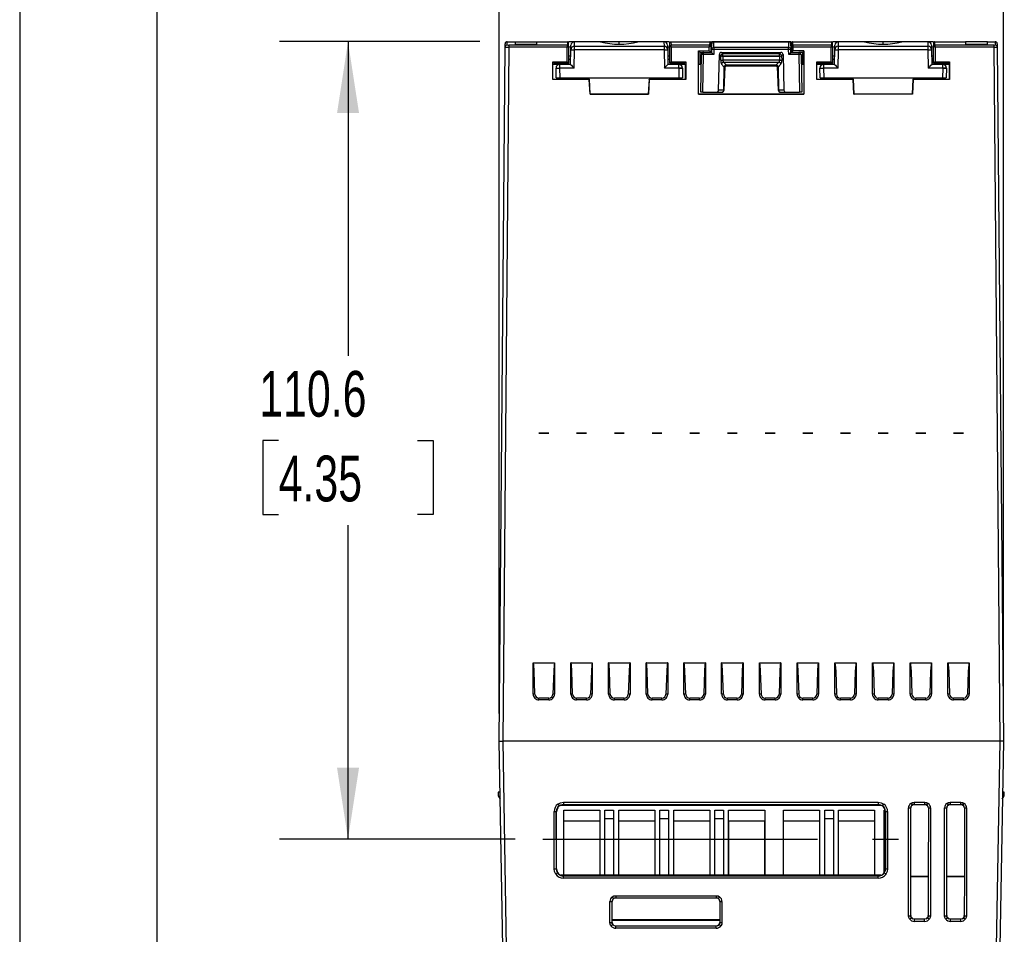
# Model space of a CAD drawing. Header units: millimetres. Extents: x 0 to 838, y 0 to 648.
# Tile 10 of 45: x 0 to 137, y 414 to 540. Entities that reach past the tile are written whole.
import ezdxf

# ---------------------------------------------------------------- set-up
doc = ezdxf.new("R2010")
doc.units = ezdxf.units.MM
doc.header["$LTSCALE"] = 3
doc.linetypes.add('CENTERX2', pattern=[20.32, 12.7, -2.54, 2.54, -2.54])
doc.layers.add('CENTER', color=40, linetype='CENTERX2')
doc.layers.add('DIMENSIONS', color=140, linetype='Continuous', lineweight=25)
doc.layers.add('TEXT', color=140, linetype='Continuous', lineweight=25)
doc.styles.add('SLDTEXTSTYLE0', font='TXT', dxfattribs={"width": 0.7})
doc.dimstyles.new('SLDDIMSTYLE0', dxfattribs={"dimtxt": 6.474023, "dimasz": 9.906, "dimexe": 0, "dimexo": 0.0625, "dimgap": 1.618506, "dimtad": 0, "dimtih": 1, "dimtoh": 1, "dimrnd": 1e-09, "dimzin": 12, "dimdsep": 46, "dimtxsty": 'SLDTEXTSTYLE0', "dimsah": 1, "dimcen": 0.09, "dimadec": 0, "dimazin": 3, "dimtfac": 1, "dimtofl": 0, "dimtmove": 0, "dimatfit": 3, "dimfxl": 0, "dimfrac": 2, "dimtolj": 1, "dimtzin": 12, "dimarcsym": 0})

# ---------------------------------------------------------------- blocks, each defined once
blk = doc.blocks.new('_D_8')
at = {"layer": 'DIMENSIONS'}
for p, q in [((63.82, 537.32), (36.02, 537.32)), ((45.54, 537.32), (45.54, 493.76)), ((35.92, 482.02), (33.75, 482.02)), ((33.75, 482.02), (33.75, 471.73)), ((55.16, 482.02), (57.34, 482.02)), ((57.34, 482.02), (57.34, 471.73)), ((33.75, 471.73), (35.92, 471.73)), ((57.34, 471.73), (55.16, 471.73)), ((45.54, 426.72), (45.54, 470.28)), ((68.74, 426.72), (36.02, 426.72))]:
    blk.add_line(p, q, dxfattribs=at)
for points in [[(45.54, 537.32), (44.02, 527.41), (47.07, 527.41)], [(45.54, 426.72), (47.07, 436.62), (44.02, 436.62)]]:
    blk.add_solid(points, dxfattribs=at)
at = {"layer": 'DIMENSIONS', "char_height": 6.35, "attachment_point": 1, "style": 'SLDTEXTSTYLE0'}
for s, insert in [('110.6', (33.23, 491.65)), ('4.35', (35.92, 479.91))]:
    blk.add_mtext(s, dxfattribs=dict(at, insert=insert))
blk = doc.blocks.new('_D_9')
at = {"layer": 'DIMENSIONS'}
for p, q in [((66.49, 444.13), (66.49, 562.01)), ((136.43, 444.13), (136.43, 562.01)), ((66.49, 552.48), (83.07, 552.48)), ((91.84, 552.48), (89.67, 552.48)), ((89.67, 552.48), (89.67, 542.19)), ((111.08, 552.48), (113.25, 552.48)), ((113.25, 552.48), (113.25, 542.19)), ((136.43, 552.48), (119.85, 552.48)), ((89.67, 542.19), (91.84, 542.19)), ((113.25, 542.19), (111.08, 542.19))]:
    blk.add_line(p, q, dxfattribs=at)
for points in [[(66.49, 552.48), (76.4, 550.96), (76.4, 554.01)], [(136.43, 552.48), (126.52, 554.01), (126.52, 550.96)]]:
    blk.add_solid(points, dxfattribs=at)
at = {"layer": 'DIMENSIONS', "char_height": 6.35, "attachment_point": 1, "style": 'SLDTEXTSTYLE0'}
for s, insert in [('69.9', (91.84, 562.12)), ('2.75', (91.84, 550.38))]:
    blk.add_mtext(s, dxfattribs=dict(at, insert=insert))

msp = doc.modelspace()

# ---------------------------------------------------------------- linework, layer by layer
at = {"color": 7, "linetype": 'Continuous'}
msp.add_line((0.007, 647.708), (0.007, 0.008), dxfattribs=at)
for p, q in [((67.33, 536.57), (67.334, 537.018)), ((67.63, 536.866), (67.634, 537.316)), ((67.634, 537.316), (68.706, 537.316)), ((67.83, 536.841), (67.83, 536.546)), ((75.955, 536.841), (67.83, 536.841)), ((68.706, 537.316), (68.712, 536.978)), ((68.706, 537.316), (71.747, 537.316)), ((68.712, 536.978), (71.741, 536.978)), ((71.741, 536.978), (71.747, 537.316)), ((71.747, 537.316), (76.022, 537.316)), ((76.022, 537.316), (75.955, 536.841)), ((76.13, 537.316), (76.022, 537.316)), ((76.16, 535.616), (76.13, 537.316)), ((76.852, 537.316), (76.221, 537.316)), ((76.445, 536.203), (76.456, 536.824)), ((76.945, 536.687), (76.956, 537.308)), ((76.945, 536.194), (76.945, 536.687)), ((76.945, 536.687), (89.374, 536.687)), ((76.956, 537.308), (76.956, 537.316)), ((80.568, 537.316), (76.956, 537.316)), ((80.568, 537.308), (76.956, 537.308)), ((80.568, 537.308), (80.568, 537.316)), ((83.16, 537.316), (80.568, 537.316)), ((85.751, 537.316), (83.16, 537.316)), ((83.16, 536.99), (83.16, 537.316)), ((89.363, 537.316), (85.751, 537.316)), ((85.751, 537.316), (85.751, 537.308)), ((89.363, 537.308), (85.751, 537.308)), ((89.363, 537.316), (89.363, 537.308)), ((89.363, 537.308), (89.374, 536.687)), ((89.374, 536.687), (89.374, 536.19)), ((90.099, 537.316), (89.467, 537.316)), ((89.863, 536.824), (89.874, 536.203)), ((90.16, 535.616), (90.189, 537.316)), ((90.189, 537.316), (90.297, 537.316)), ((90.297, 537.316), (90.365, 536.841)), ((90.297, 537.316), (95.722, 537.316)), ((95.655, 536.841), (90.365, 536.841)), ((95.722, 537.316), (95.655, 536.841)), ((95.833, 537.316), (95.722, 537.316)), ((95.833, 537.316), (95.86, 535.816)), ((95.939, 536.142), (95.949, 536.738)), ((95.949, 536.738), (95.976, 536.738)), ((96.19, 537.316), (95.959, 537.316)), ((95.966, 536.209), (95.981, 537.021)), ((96.266, 536.501), (96.281, 537.313)), ((106.639, 537.316), (96.281, 537.316)), ((96.281, 537.316), (96.281, 537.313)), ((96.281, 537.313), (106.639, 537.313)), ((106.639, 537.313), (106.639, 537.316)), ((106.639, 537.313), (106.653, 536.501)), ((106.96, 537.316), (106.729, 537.316)), ((106.939, 537.021), (106.953, 536.209)), ((106.944, 536.738), (106.97, 536.738)), ((106.97, 536.738), (106.977, 536.316)), ((107.086, 537.316), (107.06, 535.816)), ((107.197, 537.316), (107.086, 537.316)), ((107.265, 536.841), (107.197, 537.316)), ((107.197, 537.316), (112.622, 537.316)), ((112.555, 536.841), (107.265, 536.841)), ((112.622, 537.316), (112.555, 536.841)), ((112.73, 537.316), (112.622, 537.316)), ((112.76, 535.616), (112.73, 537.316)), ((113.452, 537.316), (112.821, 537.316)), ((113.045, 536.203), (113.056, 536.824)), ((113.545, 536.687), (113.556, 537.308)), ((113.545, 536.194), (113.545, 536.687)), ((113.545, 536.687), (125.974, 536.687)), ((113.556, 537.308), (113.556, 537.316)), ((117.168, 537.316), (113.556, 537.316)), ((117.168, 537.308), (113.556, 537.308)), ((117.168, 537.308), (117.168, 537.316)), ((119.76, 537.316), (117.168, 537.316)), ((122.351, 537.316), (119.76, 537.316)), ((119.76, 536.99), (119.76, 537.316)), ((125.963, 537.316), (122.351, 537.316)), ((122.351, 537.316), (122.351, 537.308)), ((125.963, 537.308), (122.351, 537.308)), ((125.963, 537.316), (125.963, 537.308)), ((125.963, 537.308), (125.974, 536.687)), ((125.974, 536.687), (125.974, 536.19)), ((126.699, 537.316), (126.067, 537.316)), ((126.463, 536.824), (126.474, 536.203)), ((126.76, 535.616), (126.789, 537.316)), ((126.897, 537.316), (126.789, 537.316)), ((126.965, 536.841), (126.897, 537.316)), ((126.897, 537.316), (131.172, 537.316)), ((135.089, 536.841), (126.965, 536.841)), ((131.172, 537.316), (131.178, 536.978)), ((134.213, 537.316), (131.172, 537.316)), ((131.178, 536.978), (134.208, 536.978)), ((134.208, 536.978), (134.213, 537.316)), ((134.213, 537.316), (135.285, 537.316)), ((135.089, 536.841), (135.089, 536.546)), ((135.285, 537.316), (135.289, 536.866)), ((135.585, 537.018), (135.589, 536.57)), ((66.49, 440.316), (67.33, 536.57)), ((67.83, 536.546), (66.99, 440.316)), ((75.95, 536.546), (67.83, 536.546)), ((75.95, 534.526), (75.95, 536.546)), ((76.142, 536.616), (76.452, 536.616)), ((76.159, 534.316), (76.16, 535.616)), ((76.43, 535.316), (76.16, 535.316)), ((76.41, 534.166), (76.445, 536.203)), ((76.901, 533.657), (76.945, 536.186)), ((89.374, 536.19), (76.945, 536.186)), ((89.374, 536.19), (89.418, 533.657)), ((89.867, 536.616), (90.177, 536.616)), ((89.874, 536.203), (89.91, 534.166)), ((90.16, 535.316), (89.89, 535.316)), ((90.16, 534.316), (90.16, 535.616)), ((90.369, 536.546), (90.369, 534.526)), ((95.65, 536.546), (90.369, 536.546)), ((94.149, 530.022), (94.15, 536.025)), ((94.15, 536.025), (95.65, 536.025)), ((94.36, 535.816), (94.15, 536.025)), ((94.359, 534.166), (94.36, 535.816)), ((94.36, 535.816), (94.85, 535.816)), ((94.46, 530.316), (94.55, 535.521)), ((94.76, 530.316), (94.85, 535.521)), ((94.85, 535.521), (94.85, 535.816)), ((94.85, 535.816), (95.96, 535.816)), ((96.254, 535.521), (94.85, 535.521)), ((95.65, 536.025), (95.65, 536.546)), ((95.65, 536.025), (95.86, 535.816)), ((95.96, 536.142), (95.939, 536.142)), ((95.96, 535.816), (95.966, 536.209)), ((95.96, 536.142), (95.96, 535.816)), ((96.266, 536.209), (96.254, 535.521)), ((106.653, 536.501), (96.266, 536.501)), ((96.266, 536.501), (96.266, 536.209)), ((106.653, 536.209), (96.266, 536.209)), ((96.93, 530.61), (97.043, 535.543)), ((97.246, 535.335), (97.043, 535.543)), ((97.233, 534.774), (97.246, 535.335)), ((97.334, 535.826), (105.586, 535.826)), ((97.536, 535.62), (97.334, 535.826)), ((97.536, 535.325), (97.523, 534.763)), ((105.383, 535.62), (97.536, 535.62)), ((97.536, 535.33), (97.536, 535.62)), ((97.536, 535.33), (97.536, 535.325)), ((105.383, 535.33), (97.536, 535.33)), ((97.536, 535.325), (105.383, 535.325)), ((105.383, 535.62), (105.586, 535.826)), ((105.383, 535.33), (105.383, 535.62)), ((105.383, 535.33), (105.383, 535.325)), ((105.383, 535.325), (105.396, 534.763)), ((105.877, 535.543), (105.673, 535.335)), ((105.673, 535.335), (105.686, 534.774)), ((105.877, 535.543), (105.989, 530.61)), ((106.653, 536.209), (106.653, 536.501)), ((106.665, 535.521), (106.653, 536.209)), ((108.069, 535.521), (106.665, 535.521)), ((106.96, 535.816), (106.953, 536.209)), ((106.977, 536.316), (106.96, 536.316)), ((106.96, 535.816), (106.96, 536.316)), ((106.96, 535.816), (108.069, 535.816)), ((107.269, 536.025), (107.06, 535.816)), ((107.269, 536.025), (107.269, 536.546)), ((112.55, 536.546), (107.269, 536.546)), ((108.769, 536.025), (107.269, 536.025)), ((108.069, 535.816), (108.069, 535.521)), ((108.56, 535.816), (108.069, 535.816)), ((108.069, 535.521), (108.16, 530.316)), ((108.369, 535.521), (108.46, 530.316)), ((108.769, 536.025), (108.56, 535.816)), ((108.56, 535.816), (108.56, 534.166)), ((108.769, 536.025), (108.77, 530.022)), ((112.55, 534.526), (112.55, 536.546)), ((112.742, 536.616), (113.052, 536.616)), ((112.759, 534.316), (112.76, 535.616)), ((113.03, 535.316), (112.76, 535.316)), ((113.01, 534.166), (113.045, 536.203)), ((113.501, 533.657), (113.545, 536.186)), ((125.974, 536.19), (113.545, 536.186)), ((125.974, 536.19), (126.018, 533.657)), ((126.467, 536.616), (126.777, 536.616)), ((126.474, 536.203), (126.51, 534.166)), ((126.76, 535.316), (126.49, 535.316)), ((126.76, 534.316), (126.76, 535.616)), ((126.969, 536.546), (126.969, 534.526)), ((135.089, 536.546), (126.969, 536.546)), ((135.089, 536.546), (135.929, 440.316)), ((135.589, 536.57), (136.429, 440.316)), ((73.949, 532.09), (73.95, 534.526)), ((73.95, 534.526), (75.95, 534.526)), ((73.95, 534.526), (74.159, 534.316)), ((73.958, 532.099), (73.958, 534.166)), ((74.886, 534.166), (73.958, 534.166)), ((74.159, 534.166), (74.159, 534.316)), ((74.159, 534.316), (76.159, 534.316)), ((74.375, 534.316), (74.377, 534.166)), ((74.875, 534.316), (74.878, 534.166)), ((74.886, 534.166), (74.886, 533.666)), ((76.41, 534.166), (74.886, 534.166)), ((75.95, 534.526), (76.159, 534.316)), ((76.421, 534.824), (76.159, 534.824)), ((90.16, 534.824), (89.898, 534.824)), ((91.433, 534.166), (89.91, 534.166)), ((90.16, 534.316), (90.369, 534.526)), ((92.16, 534.316), (90.16, 534.316)), ((90.369, 534.526), (92.369, 534.526)), ((91.433, 533.666), (91.433, 534.166)), ((92.361, 534.166), (91.433, 534.166)), ((91.444, 534.316), (91.442, 534.166)), ((91.945, 534.316), (91.942, 534.166)), ((92.16, 534.316), (92.369, 534.526)), ((92.16, 534.316), (92.16, 534.166)), ((92.361, 532.099), (92.361, 534.166)), ((92.369, 534.526), (92.37, 532.09)), ((94.158, 530.03), (94.158, 534.166)), ((94.527, 534.166), (94.158, 534.166)), ((97.715, 533.804), (97.342, 534.184)), ((105.396, 534.763), (97.523, 534.763)), ((97.632, 534.468), (105.288, 534.468)), ((98.004, 534.088), (97.632, 534.468)), ((98.004, 534.088), (104.915, 534.088)), ((98.004, 533.955), (98.004, 534.088)), ((98.004, 533.955), (104.915, 533.955)), ((105.288, 534.468), (104.915, 534.088)), ((104.915, 533.955), (104.915, 534.088)), ((105.577, 534.184), (105.205, 533.804)), ((105.397, 534.738), (105.396, 534.763)), ((105.686, 534.774), (105.686, 534.723)), ((108.761, 534.166), (108.392, 534.166)), ((108.761, 534.166), (108.761, 530.03)), ((110.549, 532.09), (110.55, 534.526)), ((110.55, 534.526), (112.55, 534.526)), ((110.759, 534.316), (110.55, 534.526)), ((110.558, 532.099), (110.558, 534.166)), ((111.486, 534.166), (110.558, 534.166)), ((110.759, 534.166), (110.759, 534.316)), ((112.759, 534.316), (110.759, 534.316)), ((110.975, 534.316), (110.977, 534.166)), ((111.475, 534.316), (111.478, 534.166)), ((111.486, 534.166), (111.486, 533.666)), ((113.01, 534.166), (111.486, 534.166)), ((112.55, 534.526), (112.759, 534.316)), ((113.021, 534.824), (112.759, 534.824)), ((126.76, 534.824), (126.498, 534.824)), ((128.033, 534.166), (126.51, 534.166)), ((126.969, 534.526), (126.76, 534.316)), ((126.76, 534.316), (128.76, 534.316)), ((126.969, 534.526), (128.969, 534.526)), ((128.033, 533.666), (128.033, 534.166)), ((128.961, 534.166), (128.033, 534.166)), ((128.044, 534.316), (128.042, 534.166)), ((128.545, 534.316), (128.542, 534.166)), ((128.76, 534.316), (128.969, 534.526)), ((128.76, 534.316), (128.76, 534.166)), ((128.961, 532.099), (128.961, 534.166)), ((128.969, 534.526), (128.97, 532.09)), ((74.41, 532.316), (74.386, 533.657)), ((74.886, 533.666), (74.886, 533.657)), ((76.892, 533.666), (74.886, 533.666)), ((74.886, 533.657), (74.91, 532.316)), ((76.901, 533.657), (74.886, 533.657)), ((76.901, 533.657), (76.892, 533.666)), ((91.433, 533.657), (89.418, 533.657)), ((91.433, 533.657), (91.41, 532.316)), ((91.433, 533.657), (91.433, 533.666)), ((91.933, 533.666), (91.433, 533.666)), ((91.933, 533.657), (91.91, 532.316)), ((97.672, 530.61), (97.715, 533.804)), ((97.715, 530.609), (97.846, 533.805)), ((105.073, 533.805), (105.204, 530.61)), ((105.205, 533.804), (105.247, 530.61)), ((111.01, 532.316), (110.986, 533.657)), ((111.486, 533.666), (111.486, 533.657)), ((113.492, 533.666), (111.486, 533.666)), ((111.486, 533.657), (111.51, 532.316)), ((113.501, 533.657), (111.486, 533.657)), ((113.501, 533.657), (113.492, 533.666)), ((128.033, 533.657), (126.018, 533.657)), ((128.033, 533.657), (128.01, 532.316)), ((128.033, 533.657), (128.033, 533.666)), ((128.533, 533.666), (128.033, 533.666)), ((128.533, 533.657), (128.51, 532.316)), ((73.949, 532.09), (73.958, 532.099)), ((79.005, 532.09), (73.949, 532.09)), ((73.958, 532.099), (79.031, 532.099)), ((74.91, 532.316), (91.41, 532.316)), ((79.031, 532.099), (79.005, 532.09)), ((79.113, 530.022), (79.005, 532.09)), ((79.139, 530.03), (79.031, 532.099)), ((87.288, 532.099), (87.181, 530.03)), ((87.314, 532.09), (87.206, 530.022)), ((87.314, 532.09), (87.288, 532.099)), ((87.288, 532.099), (92.361, 532.099)), ((92.37, 532.09), (87.314, 532.09)), ((92.361, 532.099), (92.37, 532.09)), ((110.549, 532.09), (110.558, 532.099)), ((115.605, 532.09), (110.549, 532.09)), ((110.558, 532.099), (115.631, 532.099)), ((111.51, 532.316), (128.01, 532.316)), ((115.631, 532.099), (115.605, 532.09)), ((115.713, 530.022), (115.605, 532.09)), ((115.739, 530.03), (115.631, 532.099)), ((123.888, 532.099), (123.781, 530.03)), ((123.914, 532.09), (123.806, 530.022)), ((123.914, 532.09), (123.888, 532.099)), ((123.888, 532.099), (128.961, 532.099)), ((128.97, 532.09), (123.914, 532.09)), ((128.961, 532.099), (128.97, 532.09)), ((79.113, 530.022), (79.139, 530.03)), ((87.206, 530.022), (79.113, 530.022)), ((79.139, 530.03), (87.181, 530.03)), ((87.181, 530.03), (87.206, 530.022)), ((94.149, 530.022), (94.158, 530.03)), ((108.77, 530.022), (94.149, 530.022)), ((94.158, 530.03), (108.761, 530.03)), ((94.76, 530.316), (96.618, 530.316)), ((96.618, 530.316), (97.382, 530.316)), ((97.672, 530.61), (96.93, 530.61)), ((97.382, 530.316), (97.386, 530.316)), ((97.715, 530.609), (97.672, 530.61)), ((105.247, 530.61), (105.204, 530.61)), ((105.989, 530.61), (105.247, 530.61)), ((105.533, 530.316), (105.537, 530.316)), ((105.537, 530.316), (106.301, 530.316)), ((106.301, 530.316), (108.16, 530.316)), ((108.761, 530.03), (108.77, 530.022)), ((115.713, 530.022), (115.739, 530.03)), ((123.806, 530.022), (115.713, 530.022)), ((123.781, 530.03), (115.739, 530.03)), ((123.806, 530.022), (123.781, 530.03)), ((72.024, 483.003), (73.395, 483.003)), ((72.024, 483), (72.024, 483.003)), ((73.395, 483), (72.024, 483)), ((73.395, 483.003), (73.395, 483)), ((77.251, 483.003), (78.622, 483.003)), ((77.251, 483), (77.251, 483.003)), ((78.622, 483), (77.251, 483)), ((78.622, 483.003), (78.622, 483)), ((82.479, 483.003), (83.85, 483.003)), ((82.479, 483), (82.479, 483.003)), ((83.85, 483), (82.479, 483)), ((83.85, 483.003), (83.85, 483)), ((87.706, 483.003), (89.077, 483.003)), ((87.706, 483), (87.706, 483.003)), ((89.077, 483), (87.706, 483)), ((89.077, 483.003), (89.077, 483)), ((92.933, 483.003), (94.304, 483.003)), ((92.933, 483), (92.933, 483.003)), ((94.304, 483), (92.933, 483)), ((94.304, 483.003), (94.304, 483)), ((98.161, 483.003), (99.531, 483.003)), ((98.161, 483), (98.161, 483.003)), ((99.531, 483), (98.161, 483)), ((99.531, 483.003), (99.531, 483)), ((103.388, 483.003), (104.759, 483.003)), ((103.388, 483), (103.388, 483.003)), ((104.759, 483), (103.388, 483)), ((104.759, 483.003), (104.759, 483)), ((108.615, 483.003), (109.986, 483.003)), ((108.615, 483), (108.615, 483.003)), ((109.986, 483), (108.615, 483)), ((109.986, 483.003), (109.986, 483)), ((113.842, 483.003), (115.213, 483.003)), ((113.842, 483), (113.842, 483.003)), ((115.213, 483), (113.842, 483)), ((115.213, 483.003), (115.213, 483)), ((119.07, 483.003), (120.44, 483.003)), ((119.07, 483), (119.07, 483.003)), ((120.44, 483), (119.07, 483)), ((120.44, 483.003), (120.44, 483)), ((124.297, 483.003), (125.668, 483.003)), ((124.297, 483), (124.297, 483.003)), ((125.668, 483), (124.297, 483)), ((125.668, 483.003), (125.668, 483)), ((129.524, 483.003), (130.895, 483.003)), ((129.524, 483), (129.524, 483.003)), ((130.895, 483), (129.524, 483)), ((130.895, 483.003), (130.895, 483)), ((71.225, 451.176), (74.194, 451.176)), ((71.225, 446.832), (71.225, 451.176)), ((74.194, 451.176), (74.194, 446.832)), ((76.452, 451.176), (79.422, 451.176)), ((76.452, 446.832), (76.452, 451.176)), ((79.422, 451.176), (79.422, 446.832)), ((81.679, 451.176), (84.649, 451.176)), ((81.679, 446.832), (81.679, 451.176)), ((84.649, 451.176), (84.649, 446.832)), ((86.907, 451.176), (89.876, 451.176)), ((86.907, 446.832), (86.907, 451.176)), ((89.876, 451.176), (89.876, 446.832)), ((92.134, 451.176), (95.103, 451.176)), ((92.134, 446.832), (92.134, 451.176)), ((95.103, 451.176), (95.103, 446.832)), ((97.361, 451.176), (100.331, 451.176)), ((97.361, 446.832), (97.361, 451.176)), ((100.331, 451.176), (100.331, 446.832)), ((102.589, 451.176), (105.558, 451.176)), ((102.589, 446.832), (102.589, 451.176)), ((105.558, 451.176), (105.558, 446.832)), ((107.816, 451.176), (110.785, 451.176)), ((107.816, 446.832), (107.816, 451.176)), ((110.785, 451.176), (110.785, 446.832)), ((113.043, 451.176), (116.012, 451.176)), ((113.043, 446.832), (113.043, 451.176)), ((116.012, 451.176), (116.012, 446.832)), ((118.27, 451.176), (121.24, 451.176)), ((118.27, 446.832), (118.27, 451.176)), ((121.24, 451.176), (121.24, 446.832)), ((123.498, 451.176), (126.467, 451.176)), ((123.498, 446.832), (123.498, 451.176)), ((126.467, 451.176), (126.467, 446.832)), ((128.725, 451.176), (131.694, 451.176)), ((128.725, 446.832), (128.725, 451.176)), ((131.694, 451.176), (131.694, 446.832)), ((73.396, 446.278), (72.023, 446.278)), ((72.023, 446.034), (72.023, 446.278)), ((73.396, 446.034), (72.023, 446.034)), ((73.396, 446.034), (73.396, 446.278)), ((78.623, 446.278), (77.251, 446.278)), ((77.251, 446.034), (77.251, 446.278)), ((78.623, 446.034), (77.251, 446.034)), ((78.623, 446.034), (78.623, 446.278)), ((83.85, 446.278), (82.478, 446.278)), ((82.478, 446.034), (82.478, 446.278)), ((83.85, 446.034), (82.478, 446.034)), ((83.85, 446.034), (83.85, 446.278)), ((89.078, 446.278), (87.705, 446.278)), ((87.705, 446.034), (87.705, 446.278)), ((89.078, 446.034), (87.705, 446.034)), ((89.078, 446.034), (89.078, 446.278)), ((94.305, 446.278), (92.933, 446.278)), ((92.933, 446.034), (92.933, 446.278)), ((94.305, 446.034), (92.933, 446.034)), ((94.305, 446.034), (94.305, 446.278)), ((99.532, 446.278), (98.16, 446.278)), ((98.16, 446.034), (98.16, 446.278)), ((99.532, 446.034), (98.16, 446.034)), ((99.532, 446.034), (99.532, 446.278)), ((103.387, 446.034), (103.387, 446.278)), ((104.759, 446.278), (103.387, 446.278)), ((104.759, 446.034), (103.387, 446.034)), ((104.759, 446.034), (104.759, 446.278)), ((108.614, 446.034), (108.614, 446.278)), ((109.987, 446.278), (108.614, 446.278)), ((109.987, 446.034), (108.614, 446.034)), ((109.987, 446.034), (109.987, 446.278)), ((113.842, 446.034), (113.842, 446.278)), ((115.214, 446.278), (113.842, 446.278)), ((115.214, 446.034), (113.842, 446.034)), ((115.214, 446.034), (115.214, 446.278)), ((119.069, 446.034), (119.069, 446.278)), ((120.441, 446.278), (119.069, 446.278)), ((120.441, 446.034), (119.069, 446.034)), ((120.441, 446.034), (120.441, 446.278)), ((124.296, 446.034), (124.296, 446.278)), ((125.668, 446.278), (124.296, 446.278)), ((125.668, 446.034), (124.296, 446.034)), ((125.668, 446.034), (125.668, 446.278)), ((129.523, 446.034), (129.523, 446.278)), ((130.896, 446.278), (129.523, 446.278)), ((130.896, 446.034), (129.523, 446.034)), ((130.896, 446.034), (130.896, 446.278)), ((66.99, 411.678), (66.49, 440.316)), ((66.99, 440.316), (67.49, 411.678)), ((135.929, 440.316), (66.99, 440.316)), ((135.929, 440.316), (135.429, 411.678)), ((136.429, 440.316), (135.929, 411.678)), ((66.627, 433.216), (66.36, 433.216)), ((66.36, 433.216), (66.36, 432.716)), ((136.56, 433.216), (136.292, 433.216)), ((136.551, 432.701), (136.56, 433.216)), ((66.36, 432.716), (66.644, 432.249)), ((75.428, 431.837), (119.081, 431.837)), ((75.428, 431.837), (75.428, 431.543)), ((75.428, 431.543), (119.081, 431.543)), ((75.428, 431.543), (75.458, 431.513)), ((119.051, 431.513), (119.081, 431.543)), ((119.081, 431.837), (119.081, 431.543)), ((124.072, 431.837), (125.528, 431.837)), ((124.072, 431.837), (124.072, 431.543)), ((124.072, 431.543), (125.528, 431.543)), ((124.072, 431.543), (124.072, 431.543)), ((124.072, 431.543), (125.527, 431.543)), ((125.527, 431.543), (125.528, 431.543)), ((125.528, 431.543), (125.528, 431.837)), ((129.072, 431.837), (130.528, 431.837)), ((129.072, 431.837), (129.072, 431.543)), ((129.072, 431.543), (130.528, 431.543)), ((129.072, 431.543), (129.072, 431.543)), ((129.072, 431.543), (130.527, 431.543)), ((130.527, 431.543), (130.528, 431.543)), ((130.528, 431.543), (130.528, 431.837)), ((136.276, 432.249), (136.551, 432.701)), ((74.139, 422.59), (74.131, 430.538)), ((74.438, 422.595), (74.431, 430.543)), ((74.46, 430.515), (74.431, 430.543)), ((74.46, 422.617), (74.46, 430.515)), ((75.054, 431.425), (119.454, 431.425)), ((75.47, 430.735), (80.47, 430.735)), ((75.47, 421.735), (75.47, 430.735)), ((80.47, 430.735), (80.47, 421.735)), ((81.18, 430.735), (82.38, 430.735)), ((81.18, 421.735), (81.18, 430.735)), ((82.38, 430.735), (82.38, 421.735)), ((83.09, 430.735), (88.09, 430.735)), ((83.09, 421.735), (83.09, 430.735)), ((88.09, 430.735), (88.09, 421.735)), ((88.8, 430.735), (90, 430.735)), ((88.8, 421.735), (88.8, 430.735)), ((90, 430.735), (90, 421.735)), ((90.71, 430.735), (95.71, 430.735)), ((90.71, 421.735), (90.71, 430.735)), ((95.71, 430.735), (95.71, 421.735)), ((96.42, 430.735), (97.62, 430.735)), ((96.42, 421.735), (96.42, 430.735)), ((97.62, 430.735), (97.62, 421.735)), ((98.33, 430.735), (103.33, 430.735)), ((98.33, 421.735), (98.33, 430.735)), ((103.33, 430.735), (103.33, 421.735)), ((105.95, 430.735), (110.95, 430.735)), ((105.95, 421.735), (105.95, 430.735)), ((110.95, 430.735), (110.95, 421.735)), ((111.66, 430.735), (112.86, 430.735)), ((111.66, 421.735), (111.66, 430.735)), ((112.86, 430.735), (112.86, 421.735)), ((113.57, 430.735), (118.57, 430.735)), ((113.57, 421.735), (113.57, 430.735)), ((118.57, 430.735), (118.57, 421.735)), ((119.88, 430.735), (120.008, 430.735)), ((119.88, 422.06), (119.88, 430.735)), ((120.078, 430.543), (120.05, 430.515)), ((120.05, 430.515), (120.05, 422.617)), ((120.078, 430.543), (120.071, 422.595)), ((120.378, 430.538), (120.37, 422.59)), ((123.287, 416.097), (123.273, 431.038)), ((123.582, 421.598), (123.573, 431.043)), ((126.026, 431.043), (126.018, 421.598)), ((126.326, 431.038), (126.312, 416.097)), ((128.287, 416.097), (128.273, 431.038)), ((128.582, 421.598), (128.573, 431.043)), ((131.026, 431.043), (131.018, 421.598)), ((131.326, 431.038), (131.312, 416.097)), ((75.477, 429.226), (75.47, 429.235)), ((80.462, 429.226), (75.477, 429.226)), ((75.477, 421.786), (75.477, 429.226)), ((80.47, 429.235), (80.462, 429.226)), ((80.462, 429.226), (80.462, 421.786)), ((82.38, 429.535), (81.18, 429.535)), ((83.097, 429.226), (83.09, 429.235)), ((88.082, 429.226), (83.097, 429.226)), ((83.097, 421.786), (83.097, 429.226)), ((88.09, 429.235), (88.082, 429.226)), ((88.082, 429.226), (88.082, 421.786)), ((90, 429.535), (88.8, 429.535)), ((90.717, 429.226), (90.71, 429.235)), ((95.702, 429.226), (90.717, 429.226)), ((90.717, 421.786), (90.717, 429.226)), ((95.71, 429.235), (95.702, 429.226)), ((95.702, 429.226), (95.702, 421.786)), ((97.62, 429.535), (96.42, 429.535)), ((98.337, 429.226), (98.33, 429.235)), ((103.322, 429.226), (98.337, 429.226)), ((98.337, 421.786), (98.337, 429.226)), ((103.33, 429.235), (103.322, 429.226)), ((103.322, 429.226), (103.322, 421.786)), ((105.957, 429.226), (105.95, 429.235)), ((110.942, 429.226), (105.957, 429.226)), ((105.957, 421.786), (105.957, 429.226)), ((110.95, 429.235), (110.942, 429.226)), ((110.942, 429.226), (110.942, 421.786)), ((112.86, 429.535), (111.66, 429.535)), ((113.577, 429.226), (113.57, 429.235)), ((118.562, 429.226), (113.577, 429.226)), ((113.577, 421.786), (113.577, 429.226)), ((118.57, 429.235), (118.562, 429.226)), ((118.562, 429.226), (118.562, 421.786)), ((120.05, 429.226), (119.88, 429.226)), ((74.438, 422.595), (74.46, 422.617)), ((120.05, 422.617), (120.071, 422.595)), ((119.454, 421.706), (75.055, 421.706)), ((75.458, 421.618), (75.438, 421.598)), ((75.438, 421.293), (75.438, 421.598)), ((119.071, 421.598), (75.438, 421.598)), ((119.071, 421.293), (75.438, 421.293)), ((75.47, 421.785), (75.477, 421.786)), ((80.47, 421.735), (75.47, 421.735)), ((75.477, 421.786), (80.462, 421.786)), ((80.462, 421.786), (80.47, 421.785)), ((81.18, 421.769), (82.38, 421.769)), ((82.38, 421.735), (81.18, 421.735)), ((83.09, 421.785), (83.097, 421.786)), ((88.09, 421.735), (83.09, 421.735)), ((83.097, 421.786), (88.082, 421.786)), ((88.082, 421.786), (88.09, 421.785)), ((88.8, 421.769), (90, 421.769)), ((90, 421.735), (88.8, 421.735)), ((90.71, 421.785), (90.717, 421.786)), ((95.71, 421.735), (90.71, 421.735)), ((90.717, 421.786), (95.702, 421.786)), ((95.702, 421.786), (95.71, 421.785)), ((96.42, 421.769), (97.62, 421.769)), ((97.62, 421.735), (96.42, 421.735)), ((98.33, 421.785), (98.337, 421.786)), ((103.33, 421.735), (98.33, 421.735)), ((98.337, 421.786), (103.322, 421.786)), ((103.322, 421.786), (103.33, 421.785)), ((105.95, 421.785), (105.957, 421.786)), ((110.95, 421.735), (105.95, 421.735)), ((105.957, 421.786), (110.942, 421.786)), ((110.942, 421.786), (110.95, 421.785)), ((111.66, 421.769), (112.86, 421.769)), ((112.86, 421.735), (111.66, 421.735)), ((113.57, 421.785), (113.577, 421.786)), ((118.57, 421.735), (113.57, 421.735)), ((113.577, 421.786), (118.562, 421.786)), ((118.562, 421.786), (118.57, 421.785)), ((119.071, 421.598), (119.051, 421.618)), ((119.071, 421.293), (119.071, 421.598)), ((123.582, 421.538), (123.582, 421.598)), ((123.582, 421.598), (126.018, 421.598)), ((123.593, 421.55), (123.582, 421.538)), ((123.587, 416.102), (123.582, 421.538)), ((123.582, 421.538), (126.018, 421.538)), ((123.593, 421.55), (123.593, 421.598)), ((126.006, 421.55), (123.593, 421.55)), ((126.006, 421.598), (126.006, 421.55)), ((126.006, 421.55), (126.018, 421.538)), ((126.018, 421.538), (126.013, 416.102)), ((126.018, 421.598), (126.018, 421.538)), ((128.582, 421.538), (128.582, 421.598)), ((128.582, 421.598), (131.018, 421.598)), ((128.593, 421.55), (128.582, 421.538)), ((128.587, 416.102), (128.582, 421.538)), ((128.582, 421.538), (131.018, 421.538)), ((128.593, 421.55), (128.593, 421.598)), ((131.006, 421.55), (128.593, 421.55)), ((131.006, 421.598), (131.006, 421.55)), ((131.006, 421.55), (131.018, 421.538)), ((131.018, 421.538), (131.013, 416.102)), ((131.018, 421.598), (131.018, 421.538)), ((81.873, 415.148), (81.87, 418.076)), ((82.172, 415.535), (82.17, 418.081)), ((82.668, 418.876), (96.601, 418.876)), ((82.668, 418.876), (82.668, 418.581)), ((82.668, 418.581), (96.601, 418.581)), ((82.668, 418.581), (82.669, 418.581)), ((82.669, 418.581), (96.601, 418.581)), ((96.601, 418.876), (96.601, 418.581)), ((96.601, 418.581), (96.601, 418.581)), ((97.099, 418.081), (97.097, 415.535)), ((97.399, 418.076), (97.396, 415.148)), ((82.172, 415.476), (82.172, 415.535)), ((97.097, 415.535), (82.172, 415.535)), ((82.173, 415.153), (82.172, 415.476)), ((82.172, 415.476), (97.097, 415.476)), ((82.184, 415.476), (82.183, 415.535)), ((97.086, 415.535), (97.086, 415.476)), ((97.097, 415.535), (97.097, 415.476)), ((97.097, 415.476), (97.097, 415.153)), ((123.893, 415.643), (123.887, 415.645)), ((124.087, 415.603), (123.893, 415.642)), ((124.087, 415.299), (124.087, 415.603)), ((125.513, 415.603), (124.087, 415.603)), ((125.513, 415.299), (124.087, 415.299)), ((125.706, 415.642), (125.513, 415.603)), ((125.513, 415.299), (125.513, 415.603)), ((125.712, 415.645), (125.706, 415.643)), ((128.893, 415.643), (128.887, 415.645)), ((129.087, 415.603), (128.893, 415.642)), ((129.087, 415.299), (129.087, 415.603)), ((130.513, 415.603), (129.087, 415.603)), ((130.513, 415.299), (129.087, 415.299)), ((130.706, 415.642), (130.513, 415.603)), ((130.513, 415.299), (130.513, 415.603)), ((130.712, 415.645), (130.706, 415.643)), ((82.479, 414.693), (82.473, 414.696)), ((82.673, 414.654), (82.479, 414.693)), ((82.673, 414.35), (82.673, 414.654)), ((96.597, 414.654), (82.673, 414.654)), ((96.597, 414.35), (82.673, 414.35)), ((96.79, 414.693), (96.597, 414.654)), ((96.597, 414.35), (96.597, 414.654)), ((96.796, 414.696), (96.79, 414.693))]:
    msp.add_line(p, q)
at = {"flags": 128}
for points in [[(80.77, 537.27), (80.743, 537.284), (80.568, 537.308)], [(85.751, 537.308), (85.576, 537.284), (85.549, 537.27)], [(117.37, 537.27), (117.343, 537.284), (117.168, 537.308)], [(122.351, 537.308), (122.176, 537.284), (122.149, 537.27)], [(71.46, 446.831), (71.356, 450.033), (71.291, 450.89), (71.258, 451.105), (71.242, 451.158), (71.233, 451.172), (71.229, 451.175), (71.227, 451.176), (71.225, 451.176)], [(74.194, 451.176), (74.192, 451.176), (74.19, 451.175), (74.186, 451.172), (74.178, 451.158), (74.161, 451.105), (74.128, 450.89), (74.064, 450.033), (73.959, 446.831)], [(76.687, 446.831), (76.583, 450.033), (76.519, 450.89), (76.485, 451.105), (76.469, 451.158), (76.46, 451.172), (76.456, 451.175), (76.454, 451.176), (76.452, 451.176)], [(79.422, 451.176), (79.419, 451.176), (79.417, 451.175), (79.413, 451.172), (79.405, 451.158), (79.388, 451.105), (79.355, 450.89), (79.291, 450.033), (79.186, 446.831)], [(81.915, 446.831), (81.81, 450.033), (81.746, 450.89), (81.713, 451.105), (81.696, 451.158), (81.688, 451.172), (81.684, 451.175), (81.682, 451.176), (81.679, 451.176)], [(84.649, 451.176), (84.647, 451.176), (84.645, 451.175), (84.641, 451.172), (84.632, 451.158), (84.616, 451.105), (84.582, 450.89), (84.518, 450.033), (84.414, 446.831)], [(87.142, 446.831), (87.037, 450.033), (86.973, 450.89), (86.94, 451.105), (86.923, 451.158), (86.915, 451.172), (86.911, 451.175), (86.909, 451.176), (86.907, 451.176)], [(89.876, 451.176), (89.874, 451.176), (89.872, 451.175), (89.868, 451.172), (89.859, 451.158), (89.843, 451.105), (89.81, 450.89), (89.745, 450.033), (89.641, 446.831)], [(92.369, 446.831), (92.265, 450.033), (92.2, 450.89), (92.167, 451.105), (92.151, 451.158), (92.142, 451.172), (92.138, 451.175), (92.136, 451.176), (92.134, 451.176)], [(95.103, 451.176), (95.101, 451.176), (95.099, 451.175), (95.095, 451.172), (95.087, 451.158), (95.07, 451.105), (95.037, 450.89), (94.973, 450.033), (94.868, 446.831)], [(97.596, 446.831), (97.492, 450.033), (97.428, 450.89), (97.395, 451.105), (97.378, 451.158), (97.37, 451.172), (97.365, 451.175), (97.363, 451.176), (97.361, 451.176)], [(100.331, 451.176), (100.329, 451.176), (100.327, 451.175), (100.322, 451.172), (100.314, 451.158), (100.297, 451.105), (100.264, 450.89), (100.2, 450.033), (100.095, 446.831)], [(102.589, 451.176), (102.591, 451.176), (102.593, 451.175), (102.597, 451.171), (102.606, 451.157), (102.623, 451.103), (102.656, 450.888), (102.719, 450.033), (102.824, 446.831)], [(105.558, 451.176), (105.556, 451.176), (105.554, 451.175), (105.55, 451.172), (105.541, 451.158), (105.525, 451.105), (105.491, 450.89), (105.427, 450.033), (105.323, 446.831)], [(107.816, 451.176), (107.818, 451.176), (107.82, 451.175), (107.824, 451.171), (107.833, 451.157), (107.85, 451.103), (107.883, 450.888), (107.946, 450.033), (108.051, 446.831)], [(110.785, 451.176), (110.783, 451.176), (110.781, 451.175), (110.777, 451.172), (110.769, 451.158), (110.752, 451.105), (110.719, 450.89), (110.655, 450.033), (110.55, 446.831)], [(113.043, 451.176), (113.045, 451.176), (113.047, 451.175), (113.052, 451.171), (113.06, 451.157), (113.077, 451.103), (113.11, 450.888), (113.174, 450.033), (113.278, 446.831)], [(116.012, 451.176), (116.01, 451.176), (116.008, 451.175), (116.004, 451.172), (115.996, 451.158), (115.979, 451.105), (115.946, 450.89), (115.882, 450.033), (115.777, 446.831)], [(118.27, 451.176), (118.273, 451.176), (118.275, 451.175), (118.279, 451.171), (118.288, 451.157), (118.304, 451.103), (118.338, 450.888), (118.401, 450.033), (118.506, 446.831)], [(121.24, 451.176), (121.238, 451.176), (121.236, 451.175), (121.231, 451.172), (121.223, 451.158), (121.206, 451.105), (121.173, 450.89), (121.109, 450.033), (121.005, 446.831)], [(123.498, 451.176), (123.5, 451.176), (123.502, 451.175), (123.506, 451.171), (123.515, 451.157), (123.532, 451.103), (123.565, 450.888), (123.628, 450.033), (123.733, 446.831)], [(126.467, 451.176), (126.465, 451.176), (126.463, 451.175), (126.459, 451.172), (126.45, 451.158), (126.434, 451.105), (126.401, 450.89), (126.336, 450.033), (126.232, 446.831)], [(128.725, 451.176), (128.727, 451.176), (128.729, 451.175), (128.734, 451.171), (128.742, 451.157), (128.759, 451.103), (128.792, 450.888), (128.856, 450.033), (128.96, 446.831)], [(131.694, 451.176), (131.692, 451.176), (131.69, 451.175), (131.686, 451.172), (131.678, 451.158), (131.661, 451.105), (131.628, 450.89), (131.564, 450.033), (131.459, 446.831)], [(74.65, 431.578), (75.018, 431.771), (75.428, 431.837)], [(74.829, 431.344), (75.107, 431.49), (75.428, 431.543)], [(119.081, 431.837), (119.491, 431.771), (119.859, 431.578)], [(119.081, 431.543), (119.402, 431.49), (119.68, 431.344)], [(123.593, 431.678), (123.818, 431.796), (124.072, 431.837)], [(123.772, 431.444), (123.911, 431.517), (124.072, 431.543)], [(125.528, 431.837), (125.78, 431.797), (126.007, 431.678)], [(125.528, 431.543), (125.688, 431.517), (125.827, 431.444)], [(128.593, 431.678), (128.818, 431.796), (129.072, 431.837)], [(128.772, 431.444), (128.911, 431.517), (129.072, 431.543)], [(130.528, 431.837), (130.78, 431.797), (131.007, 431.678)], [(130.528, 431.543), (130.688, 431.517), (130.827, 431.444)], [(74.357, 421.871), (74.195, 422.215), (74.139, 422.59)], [(74.606, 422.042), (74.482, 422.302), (74.438, 422.595)], [(120.071, 422.595), (120.027, 422.302), (119.903, 422.042)], [(120.37, 422.59), (120.315, 422.215), (120.152, 421.871)], [(82.189, 418.716), (82.415, 418.834), (82.668, 418.876)], [(82.369, 418.482), (82.508, 418.555), (82.668, 418.581)], [(96.601, 418.876), (96.853, 418.835), (97.08, 418.716)], [(96.601, 418.581), (96.762, 418.555), (96.9, 418.482)], [(82.007, 414.705), (81.907, 414.916), (81.873, 415.148)], [(82.256, 414.876), (82.195, 415.006), (82.173, 415.153)], [(97.097, 415.153), (97.075, 415.006), (97.013, 414.876)], [(97.396, 415.148), (97.363, 414.916), (97.262, 414.705)], [(123.421, 415.654), (123.321, 415.865), (123.287, 416.097)], [(123.67, 415.825), (123.609, 415.955), (123.587, 416.102)], [(123.887, 415.645), (123.764, 415.721), (123.67, 415.825)], [(125.929, 415.825), (125.835, 415.721), (125.712, 415.645)], [(126.013, 416.102), (125.991, 415.955), (125.929, 415.825)], [(126.312, 416.097), (126.278, 415.865), (126.178, 415.654)], [(128.421, 415.654), (128.321, 415.865), (128.287, 416.097)], [(128.67, 415.825), (128.609, 415.955), (128.587, 416.102)], [(128.887, 415.645), (128.764, 415.721), (128.67, 415.825)], [(130.929, 415.825), (130.835, 415.721), (130.712, 415.645)], [(131.013, 416.102), (130.991, 415.955), (130.929, 415.825)], [(131.312, 416.097), (131.278, 415.865), (131.178, 415.654)], [(82.473, 414.695), (82.35, 414.772), (82.256, 414.876)], [(97.013, 414.876), (96.919, 414.772), (96.796, 414.695)]]:
    msp.add_lwpolyline(points, dxfattribs=at)
for centre, radius, start, end in [((67.629, 536.567), 0.299, 89.78024, 179.28733), ((67.634, 537.016), 0.3, 89.99814, 179.5), ((67.781, 537.264), 0.425, 249.30149, 276.66874), ((80.847, 536.617), 4.897, 177.3804, 180.8345), ((76.941, 536.191), 0.496, 89.53944, 178.56802), ((76.956, 536.816), 0.5, 90, 179), ((76.952, 536.812), 0.496, 89.53944, 178.56802), ((83.16, 547.026), 10.057, 255.06804, 284.93196), ((85.751, 536.816), 0.5, 90.75611, 113.67577), ((89.363, 536.816), 0.5, 1, 90), ((89.367, 536.812), 0.496, 1.43198, 90.46056), ((89.378, 536.191), 0.496, 1.43198, 90.46056), ((84.597, 536.604), 5.772, 359.42739, 2.35771), ((100.547, 536.617), 4.897, 177.3804, 180.8345), ((466.859, 530.553), 370.961, 178.9554, 179.0446), ((96.281, 537.016), 0.3, 90, 179), ((96.279, 537.015), 0.299, 89.77402, 178.78976), ((106.639, 537.016), 0.3, 1, 90), ((106.64, 537.015), 0.299, 1.21024, 90.22598), ((-263.94, 530.553), 370.961, 0.9554, 1.0446), ((101.802, 536.608), 5.468, 359.34577, 2.43934), ((117.447, 536.617), 4.897, 177.3804, 180.8345), ((113.541, 536.191), 0.496, 89.53944, 178.56802), ((113.556, 536.816), 0.5, 90, 179), ((113.552, 536.812), 0.496, 89.53944, 178.56802), ((119.76, 547.026), 10.057, 255.06804, 284.93196), ((122.351, 536.816), 0.5, 90.75611, 113.67577), ((125.963, 536.816), 0.5, 1, 90), ((125.967, 536.812), 0.496, 1.43198, 90.46056), ((125.978, 536.191), 0.496, 1.43198, 90.46056), ((121.197, 536.604), 5.772, 359.42739, 2.35771), ((135.126, 537.367), 0.528, 266.02026, 288.00951), ((135.285, 537.016), 0.3, 0.51427, 89.98946), ((135.29, 536.567), 0.299, 0.71267, 90.21976), ((67.716, 539.331), 2.787, 262.0342, 272.33385), ((76.945, 543.36), 7.174, 266.00264, 269.99858), ((89.486, 541.482), 5.293, 268.79212, 274.20765), ((94.85, 535.516), 0.3, 90, 179), ((94.7, 531.223), 4.301, 88.00162, 91.99838), ((88.563, 528.124), 10.671, 43.88086, 46.11929), ((96.265, 536.202), 0.299, 89.77402, 178.78976), ((96.116, 531.91), 4.301, 88.00162, 91.99838), ((97.33, 535.539), 0.287, 89.19799, 179.2435), ((97.559, 535.306), 0.315, 94.2768, 174.68729), ((97.648, 542.444), 7.12, 266.76351, 269.09677), ((105.36, 535.306), 0.315, 5.31271, 85.7232), ((105.271, 542.444), 7.12, 270.90323, 273.23649), ((105.59, 535.539), 0.287, 0.73077, 90.82774), ((106.654, 536.202), 0.299, 1.21024, 90.22598), ((106.803, 531.91), 4.301, 88.00162, 91.99838), ((114.349, 528.131), 10.661, 133.87967, 136.12018), ((108.069, 535.516), 0.3, 1, 90), ((108.219, 531.223), 4.301, 88.00162, 91.99838), ((113.545, 543.36), 7.174, 266.00264, 269.99858), ((126.086, 541.482), 5.293, 268.79212, 274.20765), ((135.203, 539.331), 2.787, 267.66615, 277.9658), ((74.886, 533.666), 0.5, 90, 180), ((89.429, 546.255), 17.767, 222.87941, 225.12075), ((76.548, 546.581), 18.239, 314.88041, 317.10214), ((91.433, 533.666), 0.5, 0, 90), ((98.255, 534.656), 1.028, 173.45626, 207.378), ((97.635, 541.882), 7.12, 266.76351, 269.09677), ((97.655, 534.154), 0.315, 94.2768, 174.68729), ((97.841, 534.712), 0.322, 170.95317, 229.42244), ((98.028, 533.775), 0.315, 94.2768, 174.68729), ((98.004, 533.797), 0.158, 89.71068, 177.11655), ((104.891, 533.775), 0.315, 5.31271, 85.7232), ((104.915, 533.797), 0.158, 2.9253, 90.24747), ((105.093, 534.704), 0.306, 309.59155, 6.36112), ((105.264, 534.154), 0.315, 5.31271, 85.7232), ((105.284, 541.882), 7.12, 270.90323, 273.23649), ((105.446, 532.88), 1.859, 82.5701, 91.52201), ((104.739, 534.634), 0.952, 331.77346, 5.3585), ((111.486, 533.666), 0.5, 90, 180), ((126.029, 546.255), 17.767, 222.87941, 225.12075), ((113.148, 546.581), 18.239, 314.88041, 317.10214), ((128.033, 533.666), 0.5, 0, 90), ((74.886, 533.666), 0.5, 180, 181), ((74.636, 540.821), 7.168, 268.00162, 271.99838), ((91.683, 540.821), 7.168, 268.00162, 271.99838), ((91.433, 533.666), 0.5, 359, 0), ((97.814, 530.516), 3.289, 89.44048, 91.72408), ((105.106, 530.516), 3.289, 88.27592, 90.55952), ((111.486, 533.666), 0.5, 180, 181), ((111.236, 540.821), 7.168, 268.00162, 271.99838), ((128.283, 540.821), 7.168, 268.00162, 271.99838), ((128.033, 533.666), 0.5, 359, 0), ((74.66, 699.974), 167.659, 269.91458, 270.08542), ((91.66, 699.974), 167.659, 269.91458, 270.08542), ((111.26, 699.974), 167.659, 269.91458, 270.08542), ((128.26, 699.974), 167.659, 269.91458, 270.08542), ((94.61, 429.721), 100.595, 89.91458, 90.08542), ((96.623, 530.623), 0.308, 269.15453, 357.607), ((97.377, 530.61), 0.295, 270.98724, 359.999), ((97.397, 530.635), 0.319, 267.98558, 355.47295), ((105.526, 530.639), 0.323, 185.1927, 271.28773), ((105.542, 530.61), 0.295, 180.001, 269.01276), ((106.295, 530.622), 0.307, 182.18743, 271.05105), ((108.31, 429.721), 100.595, 89.91458, 90.08542), ((72.023, 446.832), 0.798, 179.95613, 270.01766), ((71.244, 423.456), 23.376, 89.46996, 90.04639), ((72.025, 446.843), 0.565, 181.17927, 269.87524), ((73.396, 446.832), 0.798, 269.98234, 0.04387), ((73.395, 446.843), 0.565, 270.12317, 358.82232), ((74.175, 423.456), 23.376, 89.95361, 90.53004), ((77.25, 446.832), 0.798, 179.95613, 270.01766), ((76.471, 423.456), 23.376, 89.46996, 90.04639), ((77.252, 446.843), 0.565, 181.17927, 269.87524), ((78.623, 446.832), 0.798, 269.98234, 0.04387), ((78.622, 446.843), 0.565, 270.12317, 358.82232), ((79.403, 423.456), 23.376, 89.95361, 90.53004), ((82.478, 446.832), 0.798, 179.95613, 270.01766), ((81.698, 423.456), 23.376, 89.46996, 90.04639), ((82.479, 446.843), 0.565, 181.17927, 269.87524), ((83.851, 446.832), 0.798, 269.98234, 0.04387), ((83.849, 446.843), 0.565, 270.12317, 358.82232), ((84.63, 423.456), 23.376, 89.95361, 90.53004), ((87.705, 446.832), 0.798, 179.95613, 270.01766), ((86.926, 423.456), 23.376, 89.46996, 90.04639), ((87.707, 446.843), 0.565, 181.17927, 269.87524), ((89.078, 446.832), 0.798, 269.98234, 0.04387), ((89.076, 446.843), 0.565, 270.12317, 358.82232), ((89.857, 423.456), 23.376, 89.95361, 90.53004), ((92.932, 446.832), 0.798, 179.95613, 270.01766), ((92.153, 423.456), 23.376, 89.46996, 90.04639), ((92.934, 446.843), 0.565, 181.17927, 269.87524), ((94.305, 446.832), 0.798, 269.98234, 0.04387), ((94.304, 446.843), 0.565, 270.12317, 358.82232), ((95.084, 423.456), 23.376, 89.95361, 90.53004), ((98.16, 446.832), 0.798, 179.95613, 270.01766), ((97.38, 423.456), 23.376, 89.46996, 90.04639), ((98.161, 446.843), 0.565, 181.17927, 269.87524), ((99.532, 446.832), 0.798, 269.98234, 0.04387), ((99.531, 446.843), 0.565, 270.12317, 358.82232), ((100.312, 423.456), 23.376, 89.95361, 90.53004), ((103.387, 446.832), 0.798, 179.95613, 270.01766), ((102.607, 423.456), 23.376, 89.46996, 90.04639), ((103.388, 446.843), 0.565, 181.17768, 269.87683), ((104.76, 446.832), 0.798, 269.98234, 0.04387), ((104.758, 446.843), 0.565, 270.12476, 358.82073), ((105.539, 423.456), 23.376, 89.95361, 90.53004), ((108.614, 446.832), 0.798, 179.95613, 270.01766), ((107.835, 423.456), 23.376, 89.46996, 90.04639), ((108.616, 446.843), 0.565, 181.17768, 269.87683), ((109.987, 446.832), 0.798, 269.98234, 0.04387), ((109.985, 446.843), 0.565, 270.12476, 358.82073), ((110.766, 423.456), 23.376, 89.95361, 90.53004), ((113.841, 446.832), 0.798, 179.95613, 270.01766), ((113.062, 423.456), 23.376, 89.46996, 90.04639), ((113.843, 446.843), 0.565, 181.17768, 269.87683), ((115.214, 446.832), 0.798, 269.98234, 0.04387), ((115.213, 446.843), 0.565, 270.12476, 358.82073), ((115.994, 423.456), 23.376, 89.95361, 90.53004), ((119.069, 446.832), 0.798, 179.95613, 270.01766), ((118.289, 423.456), 23.376, 89.46996, 90.04639), ((119.07, 446.843), 0.565, 181.17768, 269.87683), ((120.441, 446.832), 0.798, 269.98234, 0.04387), ((120.44, 446.843), 0.565, 270.12476, 358.82073), ((121.221, 423.456), 23.376, 89.95361, 90.53004), ((124.296, 446.832), 0.798, 179.95613, 270.01766), ((123.517, 423.456), 23.376, 89.46996, 90.04639), ((124.297, 446.843), 0.565, 181.17768, 269.87683), ((125.669, 446.832), 0.798, 269.98234, 0.04387), ((125.667, 446.843), 0.565, 270.12476, 358.82073), ((126.448, 423.456), 23.376, 89.95361, 90.53004), ((129.523, 446.832), 0.798, 179.95613, 270.01766), ((128.744, 423.456), 23.376, 89.46996, 90.04639), ((129.525, 446.843), 0.565, 181.17768, 269.87683), ((130.896, 446.832), 0.798, 269.98234, 0.04387), ((130.895, 446.843), 0.565, 270.12476, 358.82073), ((131.675, 423.456), 23.376, 89.95361, 90.53004), ((66.74, 607.485), 167.169, 269.91432, 270.08566), ((136.179, 105.135), 335.181, 89.95727, 90.04273), ((75.426, 430.542), 1.295, 126.82431, 180.17064), ((75.458, 430.515), 0.998, 89.98031, 180.01969), ((81.31, 436.491), 8.276, 216.41971, 218.46232), ((119.051, 430.515), 0.998, 359.97362, 90.02638), ((113.2, 436.491), 8.276, 321.53768, 323.58029), ((119.083, 430.542), 1.295, 359.82934, 53.17571), ((124.07, 431.04), 0.797, 126.82537, 180.16958), ((124.072, 431.044), 0.499, 89.99104, 180.11388), ((130.252, 436.591), 8.276, 216.41971, 218.46232), ((125.527, 431.044), 0.499, 359.88612, 90.00896), ((119.347, 436.591), 8.276, 321.53768, 323.58029), ((125.529, 431.04), 0.797, 359.8303, 53.17475), ((129.07, 431.04), 0.797, 126.82537, 180.16958), ((129.072, 431.044), 0.499, 89.99104, 180.11388), ((135.252, 436.591), 8.276, 216.41971, 218.46232), ((130.527, 431.044), 0.499, 359.88612, 90.00896), ((124.347, 436.591), 8.276, 321.53768, 323.58029), ((130.529, 431.04), 0.797, 359.8303, 53.17475), ((74.197, 435.375), 4.838, 269.22651, 272.77593), ((75.429, 430.546), 0.998, 126.91861, 180.17036), ((119.08, 430.546), 0.998, 359.82964, 53.08139), ((120.312, 435.375), 4.838, 267.22407, 270.77349), ((123.339, 435.875), 4.838, 269.22651, 272.77593), ((124.071, 431.045), 0.498, 126.93173, 180.25121), ((125.528, 431.045), 0.498, 359.74879, 53.06827), ((126.261, 435.875), 4.838, 267.22407, 270.77349), ((128.339, 435.875), 4.838, 269.22651, 272.77593), ((129.071, 431.045), 0.498, 126.93173, 180.25121), ((130.528, 431.045), 0.498, 359.74879, 53.06827), ((131.261, 435.875), 4.838, 267.22407, 270.77349), ((74.204, 427.427), 4.838, 269.22651, 272.77593), ((71.009, 427.015), 6.138, 303.05657, 305.87736), ((75.458, 422.616), 0.998, 179.97362, 270.02638), ((75.437, 422.597), 0.999, 213.73278, 270.0853), ((119.051, 422.616), 0.998, 269.97362, 0.02638), ((119.073, 422.597), 0.999, 269.9147, 326.26722), ((123.5, 427.015), 6.138, 234.12264, 236.94343), ((120.305, 427.427), 4.838, 267.22407, 270.77349), ((75.435, 422.589), 1.295, 213.62623, 270.11974), ((119.074, 422.589), 1.295, 269.88024, 326.37379), ((82.667, 418.078), 0.797, 126.82537, 180.16958), ((81.936, 422.913), 4.838, 269.22651, 272.77593), ((82.669, 418.082), 0.499, 90.00632, 180.0986), ((82.668, 418.083), 0.498, 126.93173, 180.25121), ((88.849, 423.629), 8.276, 216.41971, 218.46232), ((96.6, 418.082), 0.499, 359.90838, 89.9867), ((90.42, 423.629), 8.276, 321.53768, 323.58029), ((96.601, 418.083), 0.498, 359.74879, 53.06827), ((96.602, 418.078), 0.797, 359.8303, 53.17475), ((97.334, 422.913), 4.838, 267.22407, 270.77349), ((81.938, 419.985), 4.838, 269.22651, 272.77593), ((82.669, 415.152), 0.496, 179.87567, 246.7574), ((96.598, 415.153), 0.499, 293.45884, 359.95099), ((97.331, 419.985), 4.838, 267.22407, 270.77349), ((123.352, 420.934), 4.838, 269.22651, 272.77593), ((120.073, 420.799), 6.138, 303.05657, 305.87736), ((124.085, 416.096), 0.797, 213.62733, 270.11864), ((124.086, 416.103), 0.499, 180.04909, 246.5409), ((125.514, 416.096), 0.797, 269.88128, 326.37275), ((125.513, 416.103), 0.499, 293.4591, 359.95091), ((129.526, 420.799), 6.138, 234.12264, 236.94343), ((126.247, 420.934), 4.838, 267.22407, 270.77349), ((128.352, 420.934), 4.838, 269.22651, 272.77593), ((125.073, 420.799), 6.138, 303.05657, 305.87736), ((129.085, 416.096), 0.797, 213.62733, 270.11864), ((129.086, 416.103), 0.499, 180.04909, 246.5409), ((130.514, 416.096), 0.797, 269.88128, 326.37275), ((130.513, 416.103), 0.499, 293.4591, 359.95091), ((134.526, 420.799), 6.138, 234.12264, 236.94343), ((131.247, 420.934), 4.838, 267.22407, 270.77349), ((78.659, 419.849), 6.138, 303.05657, 305.87736), ((82.671, 415.147), 0.797, 213.62733, 270.11864), ((96.598, 415.147), 0.797, 269.88128, 326.37275), ((100.61, 419.849), 6.138, 234.12264, 236.94343)]:
    msp.add_arc(centre, radius, start, end)
at = {"layer": 'CENTER'}
msp.add_line((72.552, 426.718), (121.892, 426.718), dxfattribs=at)
at = {"layer": 'TEXT'}
msp.add_line((19.05, 628.65), (19.05, 19.05), dxfattribs=at)

# ---------------------------------------------------------------- dimensions: what is measured, and where the dimension line sits
at = {"layer": 'DIMENSIONS'}
for base, p1, p2, angle, picture, middle in [((136.429, 552.484), (66.49, 440.316), (136.429, 440.316), 0, '_D_9', (101.46, 552.484)), ((45.543, 426.718), (67.634, 537.316), (72.552, 426.718), 90, '_D_8', (45.543, 482.017))]:
    dim = msp.add_linear_dim(base=base, p1=p1, p2=p2, angle=angle, dimstyle='SLDDIMSTYLE0', dxfattribs=at)
    dim.commit()
    dim.dimension.update_dxf_attribs({"geometry": picture, "text_midpoint": middle, "dimtype": 160})

doc.saveas('drawing.dxf')
